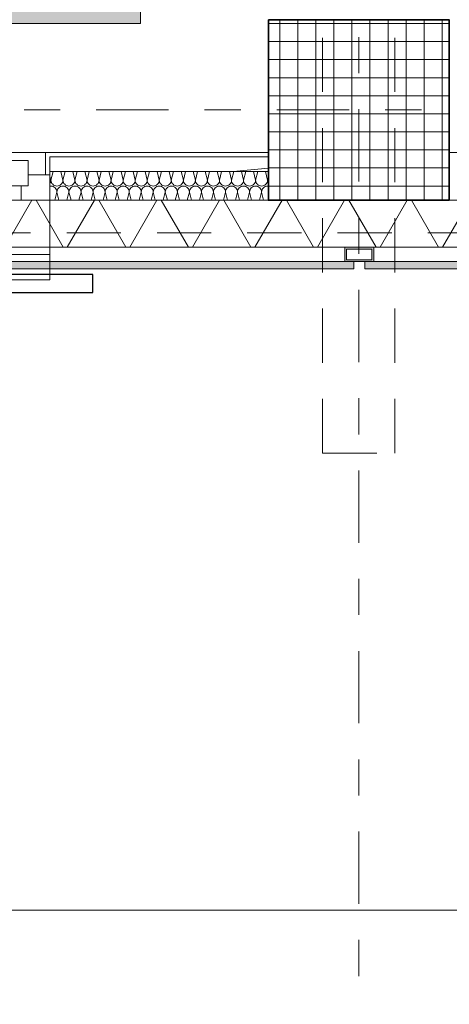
# Model space of a CAD drawing. Header units: metres. Extents: x -167 to 233, y -155 to 122.
# Tile 36 of 68: x 46.81 to 48, y 26.11 to 28.84. Entities that reach past the tile are written whole.
import ezdxf
from ezdxf.enums import TextEntityAlignment as Align

# ---------------------------------------------------------------- set-up
doc = ezdxf.new("R2010")
doc.units = ezdxf.units.M
doc.header["$MEASUREMENT"] = 0
for name, pattern in [('Raster', [0.4, 0.2, -0.1, 0, -0.1]), ('Strichlinie eng', [0.23, 0.15, -0.08]), ('Untersicht', [0.2, 0.15, -0.05])]:
    doc.linetypes.add(name, pattern=pattern)
for name, color, linetype in [('10 Stütze', 7, 'Continuous'), ('10 Wand außen', 7, 'Continuous'), ('20 Decke', 7, 'Continuous'), ('20 Träger', 7, 'Continuous'), ('40 Absturzsicherung', 7, 'Continuous'), ('50 Möblierung', 7, 'Continuous'), ('50 Sanitäreinrichtung', 7, 'Continuous'), ('90 Achsraster', 7, 'Continuous'), ('94 Genehmigungsplanung Bemaßung', 7, 'Continuous')]:
    doc.layers.add(name, color=color, linetype=linetype)
doc.styles.add('ERSTELLTER_STIL_1', font='arial.ttf')
doc.styles.add('ERSTELLTER_STIL_2', font='arial.ttf')
doc.dimstyles.new('ERSTELLTER_STIL__1', dxfattribs={"dimtxt": 0.25, "dimasz": 0.19, "dimexe": 0.18, "dimexo": 0.1, "dimgap": 0, "dimtad": 1, "dimtih": 1, "dimtoh": 1, "dimzin": 0, "dimdsep": 46, "dimtxsty": 'ERSTELLTER_STIL_1', "dimblk": 'ARROWHEAD_6', "dimblk1": 'ARROWHEAD_6', "dimblk2": 'ARROWHEAD_6', "dimcen": 0.09, "dimclrd": 7, "dimclre": 7, "dimclrt": 7, "dimazin": 0, "dimtfac": 1, "dimtdec": 4, "dimtmove": 0, "dimatfit": 3, "dimfxl": 1, "dimtolj": 1, "dimtzin": 0, "dimarcsym": 0})
doc.dimstyles.new('ERSTELLTER_STIL__2', dxfattribs={"dimtxt": 0.25, "dimasz": 0.19, "dimexe": 0.18, "dimexo": 0.1, "dimgap": 0, "dimtad": 1, "dimzin": 0, "dimdsep": 46, "dimtxsty": 'ERSTELLTER_STIL_1', "dimblk": 'ARROWHEAD_6', "dimblk1": 'ARROWHEAD_6', "dimblk2": 'ARROWHEAD_6', "dimcen": 0.09, "dimclrd": 7, "dimclre": 7, "dimclrt": 7, "dimazin": 0, "dimtfac": 1, "dimtdec": 4, "dimtmove": 0, "dimatfit": 3, "dimfxl": 1, "dimtolj": 1, "dimtzin": 0, "dimarcsym": 0})
pattern_1 = [(0, (27236.132094, 33357.27905), (0, 0.075), [0, -0.075])]

# ---------------------------------------------------------------- blocks, each defined once
blk = doc.blocks.new('Rechteck Raster Kassetten Fassade - ACB_2')
at = {"layer": '50 Sanitäreinrichtung', "linetype": 'Continuous', "lineweight": 0, "true_color": 0x9e9e9e}
for points in [[(8.015, 0.19), (8.015, 0.17), (9.985, 0.17), (9.985, 0.19)], [(10.015, 0.19), (10.015, 0.17), (11.985, 0.17), (11.985, 0.19)]]:
    blk.add_hatch(color=253, dxfattribs=at).paths.add_polyline_path(points)
h = blk.add_hatch(color=253, dxfattribs=at)
h.paths.add_polyline_path([(10.04, 0.13), (10.04, 0.17), (9.96, 0.17), (9.96, 0.13)])
h.paths.add_polyline_path([(9.965, 0.165), (10.035, 0.165), (10.035, 0.135), (9.965, 0.135)], flags=0)
at = {"layer": '50 Sanitäreinrichtung', "linetype": 'Continuous', "lineweight": 18}
h = blk.add_hatch(dxfattribs=at)
h.set_pattern_fill('Dämmung__weich_0001', color=8, style=0, pattern_type=2)
h.set_pattern_definition([(60, (0, 0), (-0.1299038, 0.075), []), (120, (0, 0), (0.1299038, 0.075), [])])
h.paths.add_polyline_path([(0, 0), (20.25, 0), (20.38, 0.13), (0, 0.13)])
at = {"layer": '50 Sanitäreinrichtung', "color": 251, "linetype": 'Continuous', "lineweight": 18, "true_color": 0x5f5f5f}
for p, q in [((9.985, 0.19), (8.015, 0.19)), ((9.985, 0.19), (8.015, 0.19)), ((8.015, 0.17), (9.985, 0.17)), ((8.015, 0.17), (9.985, 0.17)), ((10.04, 0.17), (9.96, 0.17)), ((9.96, 0.17), (9.96, 0.13)), ((10.04, 0.17), (9.96, 0.17)), ((9.96, 0.17), (9.96, 0.13)), ((9.965, 0.165), (9.965, 0.135)), ((10.035, 0.165), (9.965, 0.165)), ((9.965, 0.165), (9.965, 0.135)), ((10.035, 0.165), (9.965, 0.165)), ((9.985, 0.17), (9.985, 0.19)), ((9.985, 0.17), (9.985, 0.19)), ((11.985, 0.19), (10.015, 0.19)), ((10.015, 0.19), (10.015, 0.17)), ((11.985, 0.19), (10.015, 0.19)), ((10.015, 0.19), (10.015, 0.17)), ((10.015, 0.17), (11.985, 0.17)), ((10.015, 0.17), (11.985, 0.17)), ((10.035, 0.165), (10.035, 0.135)), ((10.035, 0.165), (10.035, 0.135)), ((10.04, 0.17), (10.04, 0.13)), ((10.04, 0.17), (10.04, 0.13)), ((20.38, 0.13), (0, 0.13)), ((10.04, 0.13), (9.96, 0.13)), ((10.04, 0.13), (9.96, 0.13)), ((10.035, 0.135), (9.965, 0.135)), ((10.035, 0.135), (9.965, 0.135)), ((0, 0), (20.25, 0))]:
    blk.add_line(p, q, dxfattribs=at)
at = {"layer": '50 Sanitäreinrichtung', "color": 251, "linetype": 'Strichlinie eng', "lineweight": 18, "true_color": 0x5f5f5f}
blk.add_line((20.34, 0.09), (0, 0.09), dxfattribs=at)
blk = doc.blocks.new('*X26', base_point=(27236.1321, 33357.279))
at = {"layer": '10 Wand außen', "color": 8, "linetype": 'Continuous', "lineweight": 18}
for p, q in [((46.8988, 28.3957), (46.9048, 28.4197)), ((46.9321, 28.3957), (46.9261, 28.4197)), ((46.9321, 28.3957), (46.9381, 28.4197)), ((46.9654, 28.3957), (46.9594, 28.4197)), ((46.9654, 28.3957), (46.9714, 28.4197)), ((46.9988, 28.3957), (46.9928, 28.4197)), ((46.9988, 28.3957), (47.0048, 28.4197)), ((47.0321, 28.3957), (47.0261, 28.4197)), ((47.0321, 28.3957), (47.0381, 28.4197)), ((47.0654, 28.3957), (47.0594, 28.4197)), ((47.0654, 28.3957), (47.0714, 28.4197)), ((47.0988, 28.3957), (47.0928, 28.4197)), ((47.0988, 28.3957), (47.1048, 28.4197)), ((47.1321, 28.3957), (47.1261, 28.4197)), ((47.1321, 28.3957), (47.1381, 28.4197)), ((47.1654, 28.3957), (47.1594, 28.4197)), ((47.1654, 28.3957), (47.1714, 28.4197)), ((47.1988, 28.3957), (47.1928, 28.4197)), ((47.1988, 28.3957), (47.2048, 28.4197)), ((47.2321, 28.3957), (47.2261, 28.4197)), ((47.2321, 28.3957), (47.2381, 28.4197)), ((47.2654, 28.3957), (47.2594, 28.4197)), ((47.2654, 28.3957), (47.2714, 28.4197)), ((47.2988, 28.3957), (47.2928, 28.4197)), ((47.2988, 28.3957), (47.3048, 28.4197)), ((47.3321, 28.3957), (47.3261, 28.4197)), ((47.3321, 28.3957), (47.3381, 28.4197)), ((47.3654, 28.3957), (47.3594, 28.4197)), ((47.3654, 28.3957), (47.3714, 28.4197)), ((47.3988, 28.3957), (47.3928, 28.4197)), ((47.3988, 28.3957), (47.4048, 28.4197)), ((47.4321, 28.3957), (47.4261, 28.4197)), ((47.4321, 28.3957), (47.4381, 28.4197)), ((47.4654, 28.3957), (47.4594, 28.4197)), ((47.4654, 28.3957), (47.4714, 28.4197)), ((47.4988, 28.3957), (47.4928, 28.4197)), ((46.8988, 28.3957), (46.8961, 28.4063)), ((46.8961, 28.3867), (46.8975, 28.3893)), ((46.8975, 28.3893), (46.8984, 28.3925)), ((46.8984, 28.3925), (46.8988, 28.3957)), ((46.8988, 28.3957), (46.8991, 28.3925)), ((46.8991, 28.3925), (46.9, 28.3893)), ((46.9, 28.3893), (46.9016, 28.3865)), ((46.9016, 28.3865), (46.9036, 28.3839)), ((46.9036, 28.3839), (46.9062, 28.3819)), ((46.9062, 28.3819), (46.909, 28.3803)), ((46.909, 28.3803), (46.9122, 28.3794)), ((46.9187, 28.3794), (46.9218, 28.3803)), ((46.9218, 28.3803), (46.9247, 28.3819)), ((46.9247, 28.3819), (46.9272, 28.3839)), ((46.9272, 28.3839), (46.9293, 28.3865)), ((46.9293, 28.3865), (46.9308, 28.3893)), ((46.9308, 28.3893), (46.9318, 28.3925)), ((46.9318, 28.3925), (46.9321, 28.3957)), ((46.9321, 28.3957), (46.9324, 28.3925)), ((46.9324, 28.3925), (46.9334, 28.3893)), ((46.9334, 28.3893), (46.9349, 28.3865)), ((46.9349, 28.3865), (46.937, 28.3839)), ((46.937, 28.3839), (46.9395, 28.3819)), ((46.9395, 28.3819), (46.9424, 28.3803)), ((46.9424, 28.3803), (46.9455, 28.3794)), ((46.952, 28.3794), (46.9551, 28.3803)), ((46.9551, 28.3803), (46.958, 28.3819)), ((46.958, 28.3819), (46.9605, 28.3839)), ((46.9605, 28.3839), (46.9626, 28.3865)), ((46.9626, 28.3865), (46.9642, 28.3893)), ((46.9642, 28.3893), (46.9651, 28.3925)), ((46.9651, 28.3925), (46.9654, 28.3957)), ((46.9654, 28.3957), (46.9657, 28.3925)), ((46.9657, 28.3925), (46.9667, 28.3893)), ((46.9667, 28.3893), (46.9682, 28.3865)), ((46.9682, 28.3865), (46.9703, 28.3839)), ((46.9703, 28.3839), (46.9728, 28.3819)), ((46.9728, 28.3819), (46.9757, 28.3803)), ((46.9757, 28.3803), (46.9788, 28.3794)), ((46.9853, 28.3794), (46.9885, 28.3803)), ((46.9885, 28.3803), (46.9914, 28.3819)), ((46.9914, 28.3819), (46.9939, 28.3839)), ((46.9939, 28.3839), (46.996, 28.3865)), ((46.996, 28.3865), (46.9975, 28.3893)), ((46.9975, 28.3893), (46.9984, 28.3925)), ((46.9984, 28.3925), (46.9988, 28.3957)), ((46.9988, 28.3957), (46.9991, 28.3925)), ((46.9991, 28.3925), (47, 28.3893)), ((47, 28.3893), (47.0016, 28.3865)), ((47.0016, 28.3865), (47.0036, 28.3839)), ((47.0036, 28.3839), (47.0062, 28.3819)), ((47.0062, 28.3819), (47.009, 28.3803)), ((47.009, 28.3803), (47.0122, 28.3794)), ((47.0187, 28.3794), (47.0218, 28.3803)), ((47.0218, 28.3803), (47.0247, 28.3819)), ((47.0247, 28.3819), (47.0272, 28.3839)), ((47.0272, 28.3839), (47.0293, 28.3865)), ((47.0293, 28.3865), (47.0308, 28.3893)), ((47.0308, 28.3893), (47.0318, 28.3925)), ((47.0318, 28.3925), (47.0321, 28.3957)), ((47.0321, 28.3957), (47.0324, 28.3925)), ((47.0324, 28.3925), (47.0334, 28.3893)), ((47.0334, 28.3893), (47.0349, 28.3865)), ((47.0349, 28.3865), (47.037, 28.3839)), ((47.037, 28.3839), (47.0395, 28.3819)), ((47.0395, 28.3819), (47.0424, 28.3803)), ((47.0424, 28.3803), (47.0455, 28.3794)), ((47.052, 28.3794), (47.0551, 28.3803)), ((47.0551, 28.3803), (47.058, 28.3819)), ((47.058, 28.3819), (47.0605, 28.3839)), ((47.0605, 28.3839), (47.0626, 28.3865)), ((47.0626, 28.3865), (47.0642, 28.3893)), ((47.0642, 28.3893), (47.0651, 28.3925)), ((47.0651, 28.3925), (47.0654, 28.3957)), ((47.0654, 28.3957), (47.0657, 28.3925)), ((47.0657, 28.3925), (47.0667, 28.3893)), ((47.0667, 28.3893), (47.0682, 28.3865)), ((47.0682, 28.3865), (47.0703, 28.3839)), ((47.0703, 28.3839), (47.0728, 28.3819)), ((47.0728, 28.3819), (47.0757, 28.3803)), ((47.0757, 28.3803), (47.0788, 28.3794)), ((47.0853, 28.3794), (47.0885, 28.3803)), ((47.0885, 28.3803), (47.0914, 28.3819)), ((47.0914, 28.3819), (47.0939, 28.3839)), ((47.0939, 28.3839), (47.096, 28.3865)), ((47.096, 28.3865), (47.0975, 28.3893)), ((47.0975, 28.3893), (47.0984, 28.3925)), ((47.0984, 28.3925), (47.0988, 28.3957)), ((47.0988, 28.3957), (47.0991, 28.3925)), ((47.0991, 28.3925), (47.1, 28.3893)), ((47.1, 28.3893), (47.1016, 28.3865)), ((47.1016, 28.3865), (47.1036, 28.3839)), ((47.1036, 28.3839), (47.1062, 28.3819)), ((47.1062, 28.3819), (47.109, 28.3803)), ((47.109, 28.3803), (47.1122, 28.3794)), ((47.1187, 28.3794), (47.1218, 28.3803)), ((47.1218, 28.3803), (47.1247, 28.3819)), ((47.1247, 28.3819), (47.1272, 28.3839)), ((47.1272, 28.3839), (47.1293, 28.3865)), ((47.1293, 28.3865), (47.1308, 28.3893)), ((47.1308, 28.3893), (47.1318, 28.3925)), ((47.1318, 28.3925), (47.1321, 28.3957)), ((47.1321, 28.3957), (47.1324, 28.3925)), ((47.1324, 28.3925), (47.1334, 28.3893)), ((47.1334, 28.3893), (47.1349, 28.3865)), ((47.1349, 28.3865), (47.137, 28.3839)), ((47.137, 28.3839), (47.1395, 28.3819)), ((47.1395, 28.3819), (47.1424, 28.3803)), ((47.1424, 28.3803), (47.1455, 28.3794)), ((47.152, 28.3794), (47.1551, 28.3803)), ((47.1551, 28.3803), (47.158, 28.3819)), ((47.158, 28.3819), (47.1605, 28.3839)), ((47.1605, 28.3839), (47.1626, 28.3865)), ((47.1626, 28.3865), (47.1642, 28.3893)), ((47.1642, 28.3893), (47.1651, 28.3925)), ((47.1651, 28.3925), (47.1654, 28.3957)), ((47.1654, 28.3957), (47.1657, 28.3925)), ((47.1657, 28.3925), (47.1667, 28.3893)), ((47.1667, 28.3893), (47.1682, 28.3865)), ((47.1682, 28.3865), (47.1703, 28.3839)), ((47.1703, 28.3839), (47.1728, 28.3819)), ((47.1728, 28.3819), (47.1757, 28.3803)), ((47.1757, 28.3803), (47.1788, 28.3794)), ((47.1853, 28.3794), (47.1885, 28.3803)), ((47.1885, 28.3803), (47.1914, 28.3819)), ((47.1914, 28.3819), (47.1939, 28.3839)), ((47.1939, 28.3839), (47.196, 28.3865)), ((47.196, 28.3865), (47.1975, 28.3893)), ((47.1975, 28.3893), (47.1984, 28.3925)), ((47.1984, 28.3925), (47.1988, 28.3957)), ((47.1988, 28.3957), (47.1991, 28.3925)), ((47.1991, 28.3925), (47.2, 28.3893)), ((47.2, 28.3893), (47.2016, 28.3865)), ((47.2016, 28.3865), (47.2036, 28.3839)), ((47.2036, 28.3839), (47.2062, 28.3819)), ((47.2062, 28.3819), (47.209, 28.3803)), ((47.209, 28.3803), (47.2122, 28.3794)), ((47.2187, 28.3794), (47.2218, 28.3803)), ((47.2218, 28.3803), (47.2247, 28.3819)), ((47.2247, 28.3819), (47.2272, 28.3839)), ((47.2272, 28.3839), (47.2293, 28.3865)), ((47.2293, 28.3865), (47.2308, 28.3893)), ((47.2308, 28.3893), (47.2318, 28.3925)), ((47.2318, 28.3925), (47.2321, 28.3957)), ((47.2321, 28.3957), (47.2324, 28.3925)), ((47.2324, 28.3925), (47.2334, 28.3893)), ((47.2334, 28.3893), (47.2349, 28.3865)), ((47.2349, 28.3865), (47.237, 28.3839)), ((47.237, 28.3839), (47.2395, 28.3819)), ((47.2395, 28.3819), (47.2424, 28.3803)), ((47.2424, 28.3803), (47.2455, 28.3794)), ((47.252, 28.3794), (47.2551, 28.3803)), ((47.2551, 28.3803), (47.258, 28.3819)), ((47.258, 28.3819), (47.2605, 28.3839)), ((47.2605, 28.3839), (47.2626, 28.3865)), ((47.2626, 28.3865), (47.2642, 28.3893)), ((47.2642, 28.3893), (47.2651, 28.3925)), ((47.2651, 28.3925), (47.2654, 28.3957)), ((47.2654, 28.3957), (47.2657, 28.3925)), ((47.2657, 28.3925), (47.2667, 28.3893)), ((47.2667, 28.3893), (47.2682, 28.3865)), ((47.2682, 28.3865), (47.2703, 28.3839)), ((47.2703, 28.3839), (47.2728, 28.3819)), ((47.2728, 28.3819), (47.2757, 28.3803)), ((47.2757, 28.3803), (47.2788, 28.3794)), ((47.2853, 28.3794), (47.2885, 28.3803)), ((47.2885, 28.3803), (47.2914, 28.3819)), ((47.2914, 28.3819), (47.2939, 28.3839)), ((47.2939, 28.3839), (47.296, 28.3865)), ((47.296, 28.3865), (47.2975, 28.3893)), ((47.2975, 28.3893), (47.2984, 28.3925)), ((47.2984, 28.3925), (47.2988, 28.3957)), ((47.2988, 28.3957), (47.2991, 28.3925)), ((47.2991, 28.3925), (47.3, 28.3893)), ((47.3, 28.3893), (47.3016, 28.3865)), ((47.3016, 28.3865), (47.3036, 28.3839)), ((47.3036, 28.3839), (47.3062, 28.3819)), ((47.3062, 28.3819), (47.309, 28.3803)), ((47.309, 28.3803), (47.3122, 28.3794)), ((47.3187, 28.3794), (47.3218, 28.3803)), ((47.3218, 28.3803), (47.3247, 28.3819)), ((47.3247, 28.3819), (47.3272, 28.3839)), ((47.3272, 28.3839), (47.3293, 28.3865)), ((47.3293, 28.3865), (47.3308, 28.3893)), ((47.3308, 28.3893), (47.3318, 28.3925)), ((47.3318, 28.3925), (47.3321, 28.3957)), ((47.3321, 28.3957), (47.3324, 28.3925)), ((47.3324, 28.3925), (47.3334, 28.3893)), ((47.3334, 28.3893), (47.3349, 28.3865)), ((47.3349, 28.3865), (47.337, 28.3839)), ((47.337, 28.3839), (47.3395, 28.3819)), ((47.3395, 28.3819), (47.3424, 28.3803)), ((47.3424, 28.3803), (47.3455, 28.3794)), ((47.352, 28.3794), (47.3551, 28.3803)), ((47.3551, 28.3803), (47.358, 28.3819)), ((47.358, 28.3819), (47.3605, 28.3839)), ((47.3605, 28.3839), (47.3626, 28.3865)), ((47.3626, 28.3865), (47.3642, 28.3893)), ((47.3642, 28.3893), (47.3651, 28.3925)), ((47.3651, 28.3925), (47.3654, 28.3957)), ((47.3654, 28.3957), (47.3657, 28.3925)), ((47.3657, 28.3925), (47.3667, 28.3893)), ((47.3667, 28.3893), (47.3682, 28.3865)), ((47.3682, 28.3865), (47.3703, 28.3839)), ((47.3703, 28.3839), (47.3728, 28.3819)), ((47.3728, 28.3819), (47.3757, 28.3803)), ((47.3757, 28.3803), (47.3788, 28.3794)), ((47.3853, 28.3794), (47.3885, 28.3803)), ((47.3885, 28.3803), (47.3914, 28.3819)), ((47.3914, 28.3819), (47.3939, 28.3839)), ((47.3939, 28.3839), (47.396, 28.3865)), ((47.396, 28.3865), (47.3975, 28.3893)), ((47.3975, 28.3893), (47.3984, 28.3925)), ((47.3984, 28.3925), (47.3988, 28.3957)), ((47.3988, 28.3957), (47.3991, 28.3925)), ((47.3991, 28.3925), (47.4, 28.3893)), ((47.4, 28.3893), (47.4016, 28.3865)), ((47.4016, 28.3865), (47.4036, 28.3839)), ((47.4036, 28.3839), (47.4062, 28.3819)), ((47.4062, 28.3819), (47.409, 28.3803)), ((47.409, 28.3803), (47.4122, 28.3794)), ((47.4187, 28.3794), (47.4218, 28.3803)), ((47.4218, 28.3803), (47.4247, 28.3819)), ((47.4247, 28.3819), (47.4272, 28.3839)), ((47.4272, 28.3839), (47.4293, 28.3865)), ((47.4293, 28.3865), (47.4308, 28.3893)), ((47.4308, 28.3893), (47.4318, 28.3925)), ((47.4318, 28.3925), (47.4321, 28.3957)), ((47.4321, 28.3957), (47.4324, 28.3925)), ((47.4324, 28.3925), (47.4334, 28.3893)), ((47.4334, 28.3893), (47.4349, 28.3865)), ((47.4349, 28.3865), (47.437, 28.3839)), ((47.437, 28.3839), (47.4395, 28.3819)), ((47.4395, 28.3819), (47.4424, 28.3803)), ((47.4424, 28.3803), (47.4455, 28.3794)), ((47.452, 28.3794), (47.4551, 28.3803)), ((47.4551, 28.3803), (47.458, 28.3819)), ((47.458, 28.3819), (47.4605, 28.3839)), ((47.4605, 28.3839), (47.4626, 28.3865)), ((47.4626, 28.3865), (47.4642, 28.3893)), ((47.4642, 28.3893), (47.4651, 28.3925)), ((47.4651, 28.3925), (47.4654, 28.3957)), ((47.4654, 28.3957), (47.4657, 28.3925)), ((47.4657, 28.3925), (47.4667, 28.3893)), ((47.4667, 28.3893), (47.4682, 28.3865)), ((47.4682, 28.3865), (47.4703, 28.3839)), ((47.4703, 28.3839), (47.4728, 28.3819)), ((47.4728, 28.3819), (47.4757, 28.3803)), ((47.4757, 28.3803), (47.4788, 28.3794)), ((47.4853, 28.3794), (47.4885, 28.3803)), ((47.4885, 28.3803), (47.4914, 28.3819)), ((47.4914, 28.3819), (47.4939, 28.3839)), ((47.4939, 28.3839), (47.496, 28.3865)), ((47.496, 28.3865), (47.4975, 28.3893)), ((47.4975, 28.3893), (47.4984, 28.3925)), ((47.4984, 28.3925), (47.4988, 28.3957)), ((47.4988, 28.3957), (47.5011, 28.405)), ((47.4988, 28.3957), (47.4991, 28.3925)), ((47.4991, 28.3925), (47.5, 28.3893)), ((47.5, 28.3893), (47.5011, 28.3874)), ((46.8988, 28.379), (46.8961, 28.3788)), ((46.902, 28.3787), (46.8988, 28.379)), ((46.9051, 28.3778), (46.902, 28.3787)), ((46.908, 28.3762), (46.9051, 28.3778)), ((46.9105, 28.3742), (46.908, 28.3762)), ((46.9098, 28.3397), (46.9154, 28.3624)), ((46.9126, 28.3716), (46.9105, 28.3742)), ((46.9122, 28.3794), (46.9154, 28.379)), ((46.9142, 28.3688), (46.9126, 28.3716)), ((46.9151, 28.3656), (46.9142, 28.3688)), ((46.9154, 28.3624), (46.9151, 28.3656)), ((46.9154, 28.379), (46.9187, 28.3794)), ((46.9157, 28.3656), (46.9154, 28.3624)), ((46.9211, 28.3397), (46.9154, 28.3624)), ((46.9167, 28.3688), (46.9157, 28.3656)), ((46.9182, 28.3716), (46.9167, 28.3688)), ((46.9203, 28.3742), (46.9182, 28.3716)), ((46.9228, 28.3762), (46.9203, 28.3742)), ((46.9257, 28.3778), (46.9228, 28.3762)), ((46.9288, 28.3787), (46.9257, 28.3778)), ((46.9321, 28.379), (46.9288, 28.3787)), ((46.9353, 28.3787), (46.9321, 28.379)), ((46.9385, 28.3778), (46.9353, 28.3787)), ((46.9414, 28.3762), (46.9385, 28.3778)), ((46.9439, 28.3742), (46.9414, 28.3762)), ((46.9431, 28.3397), (46.9488, 28.3624)), ((46.946, 28.3716), (46.9439, 28.3742)), ((46.9455, 28.3794), (46.9488, 28.379)), ((46.9475, 28.3688), (46.946, 28.3716)), ((46.9484, 28.3656), (46.9475, 28.3688)), ((46.9488, 28.3624), (46.9484, 28.3656)), ((46.9488, 28.379), (46.952, 28.3794)), ((46.9491, 28.3656), (46.9488, 28.3624)), ((46.9544, 28.3397), (46.9488, 28.3624)), ((46.95, 28.3688), (46.9491, 28.3656)), ((46.9516, 28.3716), (46.95, 28.3688)), ((46.9536, 28.3742), (46.9516, 28.3716)), ((46.9562, 28.3762), (46.9536, 28.3742)), ((46.959, 28.3778), (46.9562, 28.3762)), ((46.9622, 28.3787), (46.959, 28.3778)), ((46.9654, 28.379), (46.9622, 28.3787)), ((46.9687, 28.3787), (46.9654, 28.379)), ((46.9718, 28.3778), (46.9687, 28.3787)), ((46.9747, 28.3762), (46.9718, 28.3778)), ((46.9772, 28.3742), (46.9747, 28.3762)), ((46.9764, 28.3397), (46.9821, 28.3624)), ((46.9793, 28.3716), (46.9772, 28.3742)), ((46.9788, 28.3794), (46.9821, 28.379)), ((46.9808, 28.3688), (46.9793, 28.3716)), ((46.9818, 28.3656), (46.9808, 28.3688)), ((46.9821, 28.3624), (46.9818, 28.3656)), ((46.9821, 28.379), (46.9853, 28.3794)), ((46.9824, 28.3656), (46.9821, 28.3624)), ((46.9878, 28.3397), (46.9821, 28.3624)), ((46.9834, 28.3688), (46.9824, 28.3656)), ((46.9849, 28.3716), (46.9834, 28.3688)), ((46.987, 28.3742), (46.9849, 28.3716)), ((46.9895, 28.3762), (46.987, 28.3742)), ((46.9924, 28.3778), (46.9895, 28.3762)), ((46.9955, 28.3787), (46.9924, 28.3778)), ((46.9988, 28.379), (46.9955, 28.3787)), ((47.002, 28.3787), (46.9988, 28.379)), ((47.0051, 28.3778), (47.002, 28.3787)), ((47.008, 28.3762), (47.0051, 28.3778)), ((47.0105, 28.3742), (47.008, 28.3762)), ((47.0098, 28.3397), (47.0154, 28.3624)), ((47.0126, 28.3716), (47.0105, 28.3742)), ((47.0122, 28.3794), (47.0154, 28.379)), ((47.0142, 28.3688), (47.0126, 28.3716)), ((47.0151, 28.3656), (47.0142, 28.3688)), ((47.0154, 28.3624), (47.0151, 28.3656)), ((47.0154, 28.379), (47.0187, 28.3794)), ((47.0157, 28.3656), (47.0154, 28.3624)), ((47.0211, 28.3397), (47.0154, 28.3624)), ((47.0167, 28.3688), (47.0157, 28.3656)), ((47.0182, 28.3716), (47.0167, 28.3688)), ((47.0203, 28.3742), (47.0182, 28.3716)), ((47.0228, 28.3762), (47.0203, 28.3742)), ((47.0257, 28.3778), (47.0228, 28.3762)), ((47.0288, 28.3787), (47.0257, 28.3778)), ((47.0321, 28.379), (47.0288, 28.3787)), ((47.0353, 28.3787), (47.0321, 28.379)), ((47.0385, 28.3778), (47.0353, 28.3787)), ((47.0414, 28.3762), (47.0385, 28.3778)), ((47.0439, 28.3742), (47.0414, 28.3762)), ((47.0431, 28.3397), (47.0488, 28.3624)), ((47.046, 28.3716), (47.0439, 28.3742)), ((47.0455, 28.3794), (47.0488, 28.379)), ((47.0475, 28.3688), (47.046, 28.3716)), ((47.0484, 28.3656), (47.0475, 28.3688)), ((47.0488, 28.3624), (47.0484, 28.3656)), ((47.0488, 28.379), (47.052, 28.3794)), ((47.0491, 28.3656), (47.0488, 28.3624)), ((47.0544, 28.3397), (47.0488, 28.3624)), ((47.05, 28.3688), (47.0491, 28.3656)), ((47.0516, 28.3716), (47.05, 28.3688)), ((47.0536, 28.3742), (47.0516, 28.3716)), ((47.0562, 28.3762), (47.0536, 28.3742)), ((47.059, 28.3778), (47.0562, 28.3762)), ((47.0622, 28.3787), (47.059, 28.3778)), ((47.0654, 28.379), (47.0622, 28.3787)), ((47.0687, 28.3787), (47.0654, 28.379)), ((47.0718, 28.3778), (47.0687, 28.3787)), ((47.0747, 28.3762), (47.0718, 28.3778)), ((47.0772, 28.3742), (47.0747, 28.3762)), ((47.0764, 28.3397), (47.0821, 28.3624)), ((47.0793, 28.3716), (47.0772, 28.3742)), ((47.0788, 28.3794), (47.0821, 28.379)), ((47.0808, 28.3688), (47.0793, 28.3716)), ((47.0818, 28.3656), (47.0808, 28.3688)), ((47.0821, 28.3624), (47.0818, 28.3656)), ((47.0821, 28.379), (47.0853, 28.3794)), ((47.0824, 28.3656), (47.0821, 28.3624)), ((47.0878, 28.3397), (47.0821, 28.3624)), ((47.0834, 28.3688), (47.0824, 28.3656)), ((47.0849, 28.3716), (47.0834, 28.3688)), ((47.087, 28.3742), (47.0849, 28.3716)), ((47.0895, 28.3762), (47.087, 28.3742)), ((47.0924, 28.3778), (47.0895, 28.3762)), ((47.0955, 28.3787), (47.0924, 28.3778)), ((47.0988, 28.379), (47.0955, 28.3787)), ((47.102, 28.3787), (47.0988, 28.379)), ((47.1051, 28.3778), (47.102, 28.3787)), ((47.108, 28.3762), (47.1051, 28.3778)), ((47.1105, 28.3742), (47.108, 28.3762)), ((47.1098, 28.3397), (47.1154, 28.3624)), ((47.1126, 28.3716), (47.1105, 28.3742)), ((47.1122, 28.3794), (47.1154, 28.379)), ((47.1142, 28.3688), (47.1126, 28.3716)), ((47.1151, 28.3656), (47.1142, 28.3688)), ((47.1154, 28.3624), (47.1151, 28.3656)), ((47.1154, 28.379), (47.1187, 28.3794)), ((47.1157, 28.3656), (47.1154, 28.3624)), ((47.1211, 28.3397), (47.1154, 28.3624)), ((47.1167, 28.3688), (47.1157, 28.3656)), ((47.1182, 28.3716), (47.1167, 28.3688)), ((47.1203, 28.3742), (47.1182, 28.3716)), ((47.1228, 28.3762), (47.1203, 28.3742)), ((47.1257, 28.3778), (47.1228, 28.3762)), ((47.1288, 28.3787), (47.1257, 28.3778)), ((47.1321, 28.379), (47.1288, 28.3787)), ((47.1353, 28.3787), (47.1321, 28.379)), ((47.1385, 28.3778), (47.1353, 28.3787)), ((47.1414, 28.3762), (47.1385, 28.3778)), ((47.1439, 28.3742), (47.1414, 28.3762)), ((47.1431, 28.3397), (47.1488, 28.3624)), ((47.146, 28.3716), (47.1439, 28.3742)), ((47.1455, 28.3794), (47.1488, 28.379)), ((47.1475, 28.3688), (47.146, 28.3716)), ((47.1484, 28.3656), (47.1475, 28.3688)), ((47.1488, 28.3624), (47.1484, 28.3656)), ((47.1488, 28.379), (47.152, 28.3794)), ((47.1491, 28.3656), (47.1488, 28.3624)), ((47.1544, 28.3397), (47.1488, 28.3624)), ((47.15, 28.3688), (47.1491, 28.3656)), ((47.1516, 28.3716), (47.15, 28.3688)), ((47.1536, 28.3742), (47.1516, 28.3716)), ((47.1562, 28.3762), (47.1536, 28.3742)), ((47.159, 28.3778), (47.1562, 28.3762)), ((47.1622, 28.3787), (47.159, 28.3778)), ((47.1654, 28.379), (47.1622, 28.3787)), ((47.1687, 28.3787), (47.1654, 28.379)), ((47.1718, 28.3778), (47.1687, 28.3787)), ((47.1747, 28.3762), (47.1718, 28.3778)), ((47.1772, 28.3742), (47.1747, 28.3762)), ((47.1764, 28.3397), (47.1821, 28.3624)), ((47.1793, 28.3716), (47.1772, 28.3742)), ((47.1788, 28.3794), (47.1821, 28.379)), ((47.1808, 28.3688), (47.1793, 28.3716)), ((47.1818, 28.3656), (47.1808, 28.3688)), ((47.1821, 28.3624), (47.1818, 28.3656)), ((47.1821, 28.379), (47.1853, 28.3794)), ((47.1824, 28.3656), (47.1821, 28.3624)), ((47.1878, 28.3397), (47.1821, 28.3624)), ((47.1834, 28.3688), (47.1824, 28.3656)), ((47.1849, 28.3716), (47.1834, 28.3688)), ((47.187, 28.3742), (47.1849, 28.3716)), ((47.1895, 28.3762), (47.187, 28.3742)), ((47.1924, 28.3778), (47.1895, 28.3762)), ((47.1955, 28.3787), (47.1924, 28.3778)), ((47.1988, 28.379), (47.1955, 28.3787)), ((47.202, 28.3787), (47.1988, 28.379)), ((47.2051, 28.3778), (47.202, 28.3787)), ((47.208, 28.3762), (47.2051, 28.3778)), ((47.2105, 28.3742), (47.208, 28.3762)), ((47.2098, 28.3397), (47.2154, 28.3624)), ((47.2126, 28.3716), (47.2105, 28.3742)), ((47.2122, 28.3794), (47.2154, 28.379)), ((47.2142, 28.3688), (47.2126, 28.3716)), ((47.2151, 28.3656), (47.2142, 28.3688)), ((47.2154, 28.3624), (47.2151, 28.3656)), ((47.2154, 28.379), (47.2187, 28.3794)), ((47.2157, 28.3656), (47.2154, 28.3624)), ((47.2211, 28.3397), (47.2154, 28.3624)), ((47.2167, 28.3688), (47.2157, 28.3656)), ((47.2182, 28.3716), (47.2167, 28.3688)), ((47.2203, 28.3742), (47.2182, 28.3716)), ((47.2228, 28.3762), (47.2203, 28.3742)), ((47.2257, 28.3778), (47.2228, 28.3762)), ((47.2288, 28.3787), (47.2257, 28.3778)), ((47.2321, 28.379), (47.2288, 28.3787)), ((47.2353, 28.3787), (47.2321, 28.379)), ((47.2385, 28.3778), (47.2353, 28.3787)), ((47.2414, 28.3762), (47.2385, 28.3778)), ((47.2439, 28.3742), (47.2414, 28.3762)), ((47.2431, 28.3397), (47.2488, 28.3624)), ((47.246, 28.3716), (47.2439, 28.3742)), ((47.2455, 28.3794), (47.2488, 28.379)), ((47.2475, 28.3688), (47.246, 28.3716)), ((47.2484, 28.3656), (47.2475, 28.3688)), ((47.2488, 28.3624), (47.2484, 28.3656)), ((47.2488, 28.379), (47.252, 28.3794)), ((47.2491, 28.3656), (47.2488, 28.3624)), ((47.2544, 28.3397), (47.2488, 28.3624)), ((47.25, 28.3688), (47.2491, 28.3656)), ((47.2516, 28.3716), (47.25, 28.3688)), ((47.2536, 28.3742), (47.2516, 28.3716)), ((47.2562, 28.3762), (47.2536, 28.3742)), ((47.259, 28.3778), (47.2562, 28.3762)), ((47.2622, 28.3787), (47.259, 28.3778)), ((47.2654, 28.379), (47.2622, 28.3787)), ((47.2687, 28.3787), (47.2654, 28.379)), ((47.2718, 28.3778), (47.2687, 28.3787)), ((47.2747, 28.3762), (47.2718, 28.3778)), ((47.2772, 28.3742), (47.2747, 28.3762)), ((47.2764, 28.3397), (47.2821, 28.3624)), ((47.2793, 28.3716), (47.2772, 28.3742)), ((47.2788, 28.3794), (47.2821, 28.379)), ((47.2808, 28.3688), (47.2793, 28.3716)), ((47.2818, 28.3656), (47.2808, 28.3688)), ((47.2821, 28.3624), (47.2818, 28.3656)), ((47.2821, 28.379), (47.2853, 28.3794)), ((47.2824, 28.3656), (47.2821, 28.3624)), ((47.2878, 28.3397), (47.2821, 28.3624)), ((47.2834, 28.3688), (47.2824, 28.3656)), ((47.2849, 28.3716), (47.2834, 28.3688)), ((47.287, 28.3742), (47.2849, 28.3716)), ((47.2895, 28.3762), (47.287, 28.3742)), ((47.2924, 28.3778), (47.2895, 28.3762)), ((47.2955, 28.3787), (47.2924, 28.3778)), ((47.2988, 28.379), (47.2955, 28.3787)), ((47.302, 28.3787), (47.2988, 28.379)), ((47.3051, 28.3778), (47.302, 28.3787)), ((47.308, 28.3762), (47.3051, 28.3778)), ((47.3105, 28.3742), (47.308, 28.3762)), ((47.3098, 28.3397), (47.3154, 28.3624)), ((47.3126, 28.3716), (47.3105, 28.3742)), ((47.3122, 28.3794), (47.3154, 28.379)), ((47.3142, 28.3688), (47.3126, 28.3716)), ((47.3151, 28.3656), (47.3142, 28.3688)), ((47.3154, 28.3624), (47.3151, 28.3656)), ((47.3154, 28.379), (47.3187, 28.3794)), ((47.3157, 28.3656), (47.3154, 28.3624)), ((47.3211, 28.3397), (47.3154, 28.3624)), ((47.3167, 28.3688), (47.3157, 28.3656)), ((47.3182, 28.3716), (47.3167, 28.3688)), ((47.3203, 28.3742), (47.3182, 28.3716)), ((47.3228, 28.3762), (47.3203, 28.3742)), ((47.3257, 28.3778), (47.3228, 28.3762)), ((47.3288, 28.3787), (47.3257, 28.3778)), ((47.3321, 28.379), (47.3288, 28.3787)), ((47.3353, 28.3787), (47.3321, 28.379)), ((47.3385, 28.3778), (47.3353, 28.3787)), ((47.3414, 28.3762), (47.3385, 28.3778)), ((47.3439, 28.3742), (47.3414, 28.3762)), ((47.3431, 28.3397), (47.3488, 28.3624)), ((47.346, 28.3716), (47.3439, 28.3742)), ((47.3455, 28.3794), (47.3488, 28.379)), ((47.3475, 28.3688), (47.346, 28.3716)), ((47.3484, 28.3656), (47.3475, 28.3688)), ((47.3488, 28.3624), (47.3484, 28.3656)), ((47.3488, 28.379), (47.352, 28.3794)), ((47.3491, 28.3656), (47.3488, 28.3624)), ((47.3544, 28.3397), (47.3488, 28.3624)), ((47.35, 28.3688), (47.3491, 28.3656)), ((47.3516, 28.3716), (47.35, 28.3688)), ((47.3536, 28.3742), (47.3516, 28.3716)), ((47.3562, 28.3762), (47.3536, 28.3742)), ((47.359, 28.3778), (47.3562, 28.3762)), ((47.3622, 28.3787), (47.359, 28.3778)), ((47.3654, 28.379), (47.3622, 28.3787)), ((47.3687, 28.3787), (47.3654, 28.379)), ((47.3718, 28.3778), (47.3687, 28.3787)), ((47.3747, 28.3762), (47.3718, 28.3778)), ((47.3772, 28.3742), (47.3747, 28.3762)), ((47.3764, 28.3397), (47.3821, 28.3624)), ((47.3793, 28.3716), (47.3772, 28.3742)), ((47.3788, 28.3794), (47.3821, 28.379)), ((47.3808, 28.3688), (47.3793, 28.3716)), ((47.3818, 28.3656), (47.3808, 28.3688)), ((47.3821, 28.3624), (47.3818, 28.3656)), ((47.3821, 28.379), (47.3853, 28.3794)), ((47.3824, 28.3656), (47.3821, 28.3624)), ((47.3878, 28.3397), (47.3821, 28.3624)), ((47.3834, 28.3688), (47.3824, 28.3656)), ((47.3849, 28.3716), (47.3834, 28.3688)), ((47.387, 28.3742), (47.3849, 28.3716)), ((47.3895, 28.3762), (47.387, 28.3742)), ((47.3924, 28.3778), (47.3895, 28.3762)), ((47.3955, 28.3787), (47.3924, 28.3778)), ((47.3988, 28.379), (47.3955, 28.3787)), ((47.402, 28.3787), (47.3988, 28.379)), ((47.4051, 28.3778), (47.402, 28.3787)), ((47.408, 28.3762), (47.4051, 28.3778)), ((47.4105, 28.3742), (47.408, 28.3762)), ((47.4098, 28.3397), (47.4154, 28.3624)), ((47.4126, 28.3716), (47.4105, 28.3742)), ((47.4122, 28.3794), (47.4154, 28.379)), ((47.4142, 28.3688), (47.4126, 28.3716)), ((47.4151, 28.3656), (47.4142, 28.3688)), ((47.4154, 28.3624), (47.4151, 28.3656)), ((47.4154, 28.379), (47.4187, 28.3794)), ((47.4157, 28.3656), (47.4154, 28.3624)), ((47.4211, 28.3397), (47.4154, 28.3624)), ((47.4167, 28.3688), (47.4157, 28.3656)), ((47.4182, 28.3716), (47.4167, 28.3688)), ((47.4203, 28.3742), (47.4182, 28.3716)), ((47.4228, 28.3762), (47.4203, 28.3742)), ((47.4257, 28.3778), (47.4228, 28.3762)), ((47.4288, 28.3787), (47.4257, 28.3778)), ((47.4321, 28.379), (47.4288, 28.3787)), ((47.4353, 28.3787), (47.4321, 28.379)), ((47.4385, 28.3778), (47.4353, 28.3787)), ((47.4414, 28.3762), (47.4385, 28.3778)), ((47.4439, 28.3742), (47.4414, 28.3762)), ((47.4431, 28.3397), (47.4488, 28.3624)), ((47.446, 28.3716), (47.4439, 28.3742)), ((47.4455, 28.3794), (47.4488, 28.379)), ((47.4475, 28.3688), (47.446, 28.3716)), ((47.4484, 28.3656), (47.4475, 28.3688)), ((47.4488, 28.3624), (47.4484, 28.3656)), ((47.4488, 28.379), (47.452, 28.3794)), ((47.4491, 28.3656), (47.4488, 28.3624)), ((47.4544, 28.3397), (47.4488, 28.3624)), ((47.45, 28.3688), (47.4491, 28.3656)), ((47.4516, 28.3716), (47.45, 28.3688)), ((47.4536, 28.3742), (47.4516, 28.3716)), ((47.4562, 28.3762), (47.4536, 28.3742)), ((47.459, 28.3778), (47.4562, 28.3762)), ((47.4622, 28.3787), (47.459, 28.3778)), ((47.4654, 28.379), (47.4622, 28.3787)), ((47.4687, 28.3787), (47.4654, 28.379)), ((47.4718, 28.3778), (47.4687, 28.3787)), ((47.4747, 28.3762), (47.4718, 28.3778)), ((47.4772, 28.3742), (47.4747, 28.3762)), ((47.4764, 28.3397), (47.4821, 28.3624)), ((47.4793, 28.3716), (47.4772, 28.3742)), ((47.4788, 28.3794), (47.4821, 28.379)), ((47.4808, 28.3688), (47.4793, 28.3716)), ((47.4818, 28.3656), (47.4808, 28.3688)), ((47.4821, 28.3624), (47.4818, 28.3656)), ((47.4821, 28.379), (47.4853, 28.3794)), ((47.4824, 28.3656), (47.4821, 28.3624)), ((47.4878, 28.3397), (47.4821, 28.3624)), ((47.4834, 28.3688), (47.4824, 28.3656)), ((47.4849, 28.3716), (47.4834, 28.3688)), ((47.487, 28.3742), (47.4849, 28.3716)), ((47.4895, 28.3762), (47.487, 28.3742)), ((47.4924, 28.3778), (47.4895, 28.3762)), ((47.4955, 28.3787), (47.4924, 28.3778)), ((47.4988, 28.379), (47.4955, 28.3787)), ((47.5011, 28.3788), (47.4988, 28.379))]:
    blk.add_line(p, q, dxfattribs=at)
blk = doc.blocks.new('1-Flügelfenster 27')
at = {"layer": '10 Wand außen', "color": 7, "linetype": 'Continuous', "lineweight": 18}
for p, q in [((-0.505, 0.0625), (-0.4925, 0.0625)), ((-0.4925, 0), (-0.4925, 0.0625)), ((0.505, 0.0625), (0.4925, 0.0625)), ((0.4925, 0), (0.4925, 0.0625)), ((-0.445, -0.03), (-0.445, 0.04)), ((-0.445, 0.04), (-0.365, 0.04)), ((-0.365, 0.04), (0.365, 0.04)), ((-0.365, 0.04), (-0.365, -0.03)), ((0.365, -0.03), (0.365, 0.04)), ((0.365, 0.04), (0.445, 0.04)), ((0.445, 0.04), (0.445, -0.03)), ((-0.505, 0), (-0.445, 0)), ((-0.505, -0.07), (-0.505, 0)), ((-0.505, -0.07), (-0.505, 0)), ((-0.445, 0), (-0.445, -0.03)), ((-0.365, 0.01), (0.365, 0.01)), ((0.445, -0.03), (0.445, 0)), ((0.445, 0), (0.505, 0)), ((0.505, -0.07), (0.505, 0)), ((0.505, -0.07), (0.505, 0)), ((0.365, 0), (-0.365, 0)), ((-0.445, -0.03), (-0.425, -0.03)), ((-0.365, -0.03), (-0.445, -0.03)), ((-0.425, -0.03), (-0.425, -0.07)), ((0.365, -0.03), (-0.365, -0.03)), ((0.445, -0.03), (0.365, -0.03)), ((0.425, -0.07), (0.425, -0.03)), ((0.425, -0.03), (0.445, -0.03)), ((-0.425, -0.07), (-0.505, -0.07)), ((0.425, -0.07), (-0.425, -0.07)), ((0.505, -0.07), (0.425, -0.07))]:
    blk.add_line(p, q, dxfattribs=at)
at = {"layer": '10 Wand außen', "color": 7, "linetype": 'Continuous', "lineweight": 13}
for p, q in [((-0.4925, 0.0625), (0.4925, 0.0625)), ((-0.505, -0.07), (-0.505, -0.29)), ((-0.505, -0.07), (-0.505, -0.22)), ((0.505, -0.29), (0.505, -0.07)), ((0.505, -0.22), (0.505, -0.07)), ((-0.505, -0.22), (0.505, -0.22)), ((-0.505, -0.29), (0.505, -0.29))]:
    blk.add_line(p, q, dxfattribs=at)
at = {"layer": '10 Wand außen', "color": 7, "linetype": 'Strichlinie eng', "lineweight": 13}
blk.add_line((-0.505, -0.07), (0.505, -0.07), dxfattribs=at)
blk = doc.blocks.new('Standard-Rastermarker_137')
at = {"layer": '90 Achsraster', "color": 14, "linetype": 'Raster', "lineweight": 18, "true_color": 0xa80000}
blk.add_line((1, 0), (24.7309, 0), dxfattribs=at)
at = {"layer": '90 Achsraster', "color": 14, "lineweight": 18, "true_color": 0xa80000, "style": 'ERSTELLTER_STIL_2'}
for tag, p in [('AC_MarkerText_1_0', (-0.5686, -0.0686)), ('AC_MarkerText_1_1', (25.8623, -0.0686))]:
    blk.add_attdef(tag, text='', height=0.3, rotation=90, dxfattribs=at).set_placement(p, align=Align.TOP_CENTER)
blk = doc.blocks.new('Standard-Rastermarker_139')
at = {"layer": '90 Achsraster', "color": 14, "linetype": 'Raster', "lineweight": 18, "true_color": 0xa80000}
blk.add_line((1, 0), (45.4427, 0), dxfattribs=at)
at = {"layer": '90 Achsraster', "color": 14, "lineweight": 18, "true_color": 0xa80000, "style": 'ERSTELLTER_STIL_2'}
for tag, p in [('AC_MarkerText_1_0', (-0.35, 0.15)), ('AC_MarkerText_1_1', (46.7927, 0.15))]:
    blk.add_attdef(tag, text='', height=0.3, dxfattribs=at).set_placement(p, align=Align.TOP_CENTER)
blk = doc.blocks.new('Büroarbeitsplatz 27')
at = {"layer": '50 Möblierung', "linetype": 'Continuous', "lineweight": 0, "true_color": 0xffffff}
blk.add_hatch(color=7, dxfattribs=at).paths.add_polyline_path([(0, 0), (-1.6, 0), (-1.6, -0.8), (0, -0.8)])
at = {"layer": '50 Möblierung', "color": 7, "linetype": 'Continuous', "lineweight": 13, "flags": 128}
blk.add_lwpolyline([(0, 0), (-1.6, 0), (-1.6, -0.8), (0, -0.8)], close=True, dxfattribs=at)
blk = doc.blocks.new('*D245', base_point=(27236.1321, 33357.279))
at = {"layer": '94 Genehmigungsplanung Bemaßung', "color": 7, "linetype": 'Continuous', "lineweight": 13}
for p, q in [((62.2525, 28.6897), (62.4525, 28.4897)), ((62.54, 28.5897), (62.165, 28.5897)), ((62.3525, 28.1797), (62.3525, 28.5897)), ((62.2525, 28.2797), (62.4525, 28.0797)), ((62.54, 28.1797), (62.165, 28.1797)), ((62.3525, 28.0297), (62.3525, 28.1797))]:
    blk.add_line(p, q, dxfattribs=at)
at = {"layer": '94 Genehmigungsplanung Bemaßung', "color": 7, "lineweight": 13, "insert": (62.3025, 27.6983), "char_height": 0.25, "attachment_point": 7, "rotation": 90, "style": 'ERSTELLTER_STIL_1'}
blk.add_mtext('\\A1;{\\pql;\\fArial|b0|i0|c0|p0;\\W1.000000;41}', dxfattribs=at)
blk = doc.blocks.new('ARROWHEAD_6')
at = {"color": 0, "linetype": 'Continuous', "lineweight": 0}
for p, q in [((-0.5, -0.5), (0.5, 0.5)), ((0, 0), (-1, 0))]:
    blk.add_line(p, q, dxfattribs=at)
blk = doc.blocks.new('*D255', base_point=(27236.1321, 33357.279))
at = {"layer": '94 Genehmigungsplanung Bemaßung', "color": 7, "linetype": 'Continuous', "lineweight": 13}
for p, q in [((17.3411, 26.1863), (17.3411, 26.5613)), ((58.1625, 26.1863), (58.1625, 26.5613)), ((17.4411, 26.4738), (17.2411, 26.2738)), ((58.0625, 26.2738), (58.2625, 26.4738)), ((17.1911, 26.3738), (17.3411, 26.3738)), ((17.3411, 26.3738), (58.1625, 26.3738)), ((58.1625, 26.3738), (58.3125, 26.3738))]:
    blk.add_line(p, q, dxfattribs=at)
at = {"layer": '94 Genehmigungsplanung Bemaßung', "color": 7, "lineweight": 13, "insert": (37.3228, 26.4238), "char_height": 0.25, "attachment_point": 7, "style": 'ERSTELLTER_STIL_1'}
blk.add_mtext('\\A1;{\\pql;\\fArial|b0|i0|c0|p0;\\W1.000000;40,82}', dxfattribs=at)
blk = doc.blocks.new('*D263', base_point=(27236.1321, 33357.279))
at = {"layer": '94 Genehmigungsplanung Bemaßung', "color": 7, "linetype": 'Continuous', "lineweight": 13}
for p, q in [((17.3411, 24.7136), (17.3411, 25.0886)), ((58.1625, 24.7136), (58.1625, 25.0886)), ((17.4411, 25.0011), (17.2411, 24.8011)), ((58.0625, 24.8011), (58.2625, 25.0011)), ((17.1911, 24.9011), (17.3411, 24.9011)), ((17.3411, 24.9011), (58.1625, 24.9011)), ((58.1625, 24.9011), (58.3125, 24.9011))]:
    blk.add_line(p, q, dxfattribs=at)
at = {"layer": '94 Genehmigungsplanung Bemaßung', "color": 7, "lineweight": 13, "insert": (37.3228, 24.9511), "char_height": 0.25, "attachment_point": 7, "style": 'ERSTELLTER_STIL_1'}
blk.add_mtext('\\A1;{\\pql;\\fArial|b0|i0|c0|p0;\\W1.000000;40,82}', dxfattribs=at)

msp = doc.modelspace()

# ---------------------------------------------------------------- hatches: boundary and pattern name
at = {"layer": '10 Stütze', "linetype": 'Continuous', "lineweight": 18}
h = msp.add_hatch(dxfattribs=at)
h.set_pattern_fill('Beton__Fertigteil_Träger_1D', color=8, style=0, pattern_type=2)
h.set_pattern_definition([(0, (27236.132094, 33357.27905), (0, 0.05), []), (90, (27236.132094, 33357.27905), (-0.05, 0), [])])
h.paths.add_polyline_path([(47.5011, 28.8397), (47.5011, 28.3397), (48.0011, 28.3397), (48.0011, 28.8397)])
at = {"layer": '10 Wand außen', "linetype": 'Continuous', "lineweight": 13, "true_color": 0x000100}
h = msp.add_hatch(dxfattribs=at)
h.set_pattern_fill('Gipskarton_0001', color=98, style=0, pattern_type=2)
h.set_pattern_definition(pattern_1)
h.paths.add_polyline_path([(46.8961, 28.4722), (46.8836, 28.4722), (46.8836, 28.4097), (46.8961, 28.4097), (46.8961, 28.4597)])
h = msp.add_hatch(dxfattribs=at)
h.set_pattern_fill('Gipskarton_0001', color=98, style=0, pattern_type=2)
h.set_pattern_definition(pattern_1)
h.paths.add_polyline_path([(47.5011, 28.4722), (46.8961, 28.4722), (46.8961, 28.4597), (47.5011, 28.4597)])
h = msp.add_hatch(dxfattribs=at)
h.set_pattern_fill('Holz__Vollholz__Längshol_AA', color=98, style=0, pattern_type=2)
h.set_pattern_definition([(5, (27236.13209, 33357.27905), (-0.00784401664, 0.08965752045), [])])
h.paths.add_polyline_path([(47.5011, 28.4597), (46.8961, 28.4597), (46.8961, 28.4197), (47.5011, 28.4197)])

# ---------------------------------------------------------------- linework, layer by layer
at = {"layer": '10 Stütze', "color": 7, "linetype": 'Continuous', "lineweight": 35, "flags": 128}
msp.add_lwpolyline([(47.5011, 28.8397), (47.5011, 28.3397), (48.0011, 28.3397), (48.0011, 28.8397)], close=True, dxfattribs=at)
at = {"layer": '10 Wand außen', "color": 7, "linetype": 'Continuous', "lineweight": 18}
for p, q in [((46.8836, 28.4097), (46.8836, 28.4722)), ((46.8961, 28.4722), (46.8836, 28.4722)), ((47.5011, 28.4597), (46.8961, 28.4597)), ((46.8961, 28.4597), (46.8961, 28.4097)), ((46.8961, 28.4097), (46.8836, 28.4097)), ((47.5011, 28.4197), (46.8961, 28.4197)), ((46.8961, 28.3397), (46.8961, 28.4097))]:
    msp.add_line(p, q, dxfattribs=at)
at = {"layer": '10 Wand außen', "color": 7, "linetype": 'Continuous', "lineweight": 18, "flags": 128}
for points in [[(47.5011, 28.4722), (46.8961, 28.4722)], [(47.5011, 28.3397), (47.5011, 28.4722)], [(46.8961, 28.3397), (47.5011, 28.3397)]]:
    msp.add_lwpolyline(points, dxfattribs=at)
at = {"layer": '20 Decke', "color": 7, "linetype": 'Continuous', "lineweight": 13, "flags": 128}
msp.add_lwpolyline([(38.1011, 43.8397), (38.1011, 28.3397), (38.2411, 28.3397), (42.5011, 28.3397), (42.5011, 28.8397), (43.0011, 28.8397), (43.0011, 28.3397), (47.5011, 28.3397), (47.5011, 28.8397), (48.0011, 28.8397), (48.0011, 28.4722), (52.5025, 28.4722), (52.5025, 28.8397), (53.0025, 28.8397), (53.0025, 28.3397), (57.5025, 28.3397), (57.5025, 28.8397), (58.0025, 28.8397), (58.0025, 43.8397), (47.5011, 43.8397), (43.0011, 43.8397), (43.0011, 43.3397), (42.5011, 43.3397), (42.5011, 43.8397)], close=True, dxfattribs=at)
at = {"layer": '20 Träger', "color": 7, "linetype": 'Untersicht', "lineweight": 18}
for p, q in [((47.6511, 27.6397), (47.6511, 44.5397)), ((47.8511, 27.6397), (47.8511, 44.5397)), ((47.6511, 27.6397), (47.8511, 27.6397))]:
    msp.add_line(p, q, dxfattribs=at)
at = {"layer": '40 Absturzsicherung', "color": 250, "linetype": 'Continuous', "lineweight": 25, "true_color": 0x191919, "flags": 128}
msp.add_lwpolyline([(47.0151, 28.0844), (47.0151, 28.1344), (45.7671, 28.1344), (45.7671, 28.0844)], close=True, dxfattribs=at)
at = {"layer": '40 Absturzsicherung', "color": 255, "linetype": 'Continuous', "lineweight": 18, "flags": 128}
msp.add_lwpolyline([(47.0151, 28.0844), (47.0151, 28.1344), (45.7671, 28.1344), (45.7671, 28.0844)], close=True, dxfattribs=at)

# ---------------------------------------------------------------- block references
at = {"layer": '10 Wand außen', "color": 7, "linetype": 'Continuous', "lineweight": 18, "xscale": -1}
msp.add_blockref('1-Flügelfenster 27', (46.3911, 28.4097), dxfattribs=at)
at = {"layer": '10 Wand außen', "color": 7, "lineweight": 35}
msp.add_blockref('*X26', (27236.1321, 33357.279), dxfattribs=at)
at = {"layer": '50 Möblierung', "color": 7, "linetype": 'Continuous', "lineweight": 18, "rotation": 180}
msp.add_blockref('Büroarbeitsplatz 27', (45.5464, 28.8295), dxfattribs=at)
at = {"layer": '50 Sanitäreinrichtung', "color": 251, "linetype": 'Continuous', "lineweight": 18, "true_color": 0x5f5f5f, "xscale": -1, "rotation": 180}
msp.add_blockref('Rechteck Raster Kassetten Fassade - ACB_2', (37.7525, 28.3397), dxfattribs=at)
at = {"layer": '90 Achsraster', "color": 7, "linetype": 'Continuous', "lineweight": 18, "rotation": 270}
msp.add_blockref('Standard-Rastermarker_137', (47.7511, 47.5916), dxfattribs=at)
at = {"layer": '90 Achsraster', "color": 7, "linetype": 'Continuous', "lineweight": 18}
msp.add_blockref('Standard-Rastermarker_139', (13.5244, 28.5897), dxfattribs=at)

# ---------------------------------------------------------------- dimensions: what is measured, and where the dimension line sits
at = {"layer": '94 Genehmigungsplanung Bemaßung', "color": 7, "linetype": 'Continuous', "lineweight": 13}
dim = msp.add_linear_dim(base=(62.3525, 28.5897), p1=(47.9568, 28.1797), p2=(59.9671, 28.5897), angle=90, dimstyle='ERSTELLTER_STIL__2', dxfattribs=at)
dim.commit()
dim.dimension.update_dxf_attribs({"geometry": '*D245', "text_midpoint": (62.1775, 27.8886), "dimtype": 160, "text_rotation": 90})
for base, picture, middle in [((58.1625, 26.3738), '*D255', (37.7416, 26.5488)), ((58.1625, 24.9011), '*D263', (37.7416, 25.0761))]:
    dim = msp.add_linear_dim(base=base, p1=(17.3411, 28.1797), p2=(58.1625, 28.1797), dimstyle='ERSTELLTER_STIL__1', dxfattribs=at)
    dim.commit()
    dim.dimension.update_dxf_attribs({"geometry": picture, "text_midpoint": middle, "dimtype": 160})

doc.saveas('drawing.dxf')
